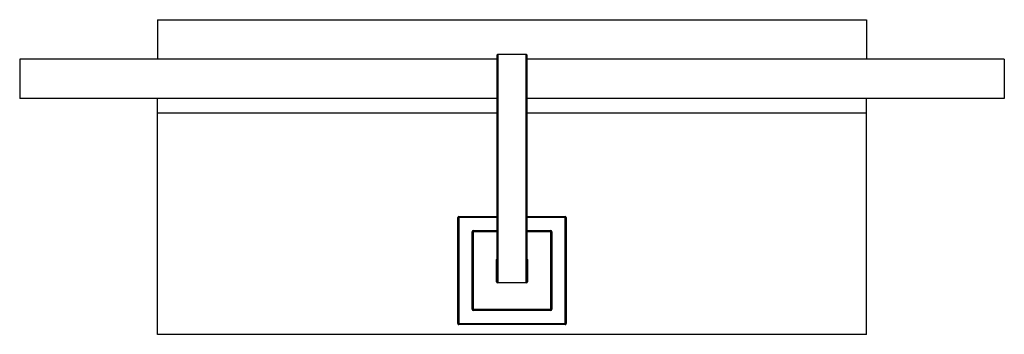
# Model space of a CAD drawing. Header units: millimetres. Extents: x 255.728 to 256.228, y 225.443 to 225.603.
import ezdxf

# ---------------------------------------------------------------- set-up
doc = ezdxf.new("R2010")
doc.units = ezdxf.units.MM
doc.layers.add('SANINDUSA', color=3, linetype='Continuous')

msp = doc.modelspace()

# ---------------------------------------------------------------- linework, layer by layer
at = {"layer": 'SANINDUSA'}
for p, q in [((255.79754, 225.60332), (256.15754, 225.60332)), ((255.79754, 225.60332), (255.79754, 225.58332)), ((256.15754, 225.60332), (256.15754, 225.58332)), ((255.97004, 225.47005), (255.97004, 225.58545)), ((255.97034, 225.58575), (255.97034, 225.46975)), ((255.97034, 225.58575), (255.98474, 225.58575)), ((255.98474, 225.46975), (255.98474, 225.58575)), ((255.98504, 225.58545), (255.98504, 225.47005)), ((255.97004, 225.58332), (255.72754, 225.58332)), ((255.72754, 225.58332), (255.72754, 225.56332)), ((256.22754, 225.58332), (255.98504, 225.58332)), ((256.22754, 225.58332), (256.22754, 225.56332)), ((255.97004, 225.56332), (255.72754, 225.56332)), ((255.79754, 225.55582), (255.79754, 225.56332)), ((256.22754, 225.56332), (255.98504, 225.56332)), ((256.15754, 225.55582), (256.15754, 225.56332)), ((255.97004, 225.55582), (255.79754, 225.55582)), ((255.79754, 225.44332), (255.79754, 225.55582)), ((256.15754, 225.55582), (255.98504, 225.55582)), ((256.15754, 225.44332), (256.15754, 225.55582)), ((255.95004, 225.44875), (255.95004, 225.50275)), ((255.95054, 225.50275), (255.95004, 225.50275)), ((255.95054, 225.50325), (255.97004, 225.50325)), ((255.95054, 225.50275), (255.95054, 225.50325)), ((255.95054, 225.50275), (255.95054, 225.44875)), ((255.97004, 225.50275), (255.95054, 225.50275)), ((255.98504, 225.50325), (256.00454, 225.50325)), ((256.00454, 225.50275), (255.98504, 225.50275)), ((256.00454, 225.50325), (256.00454, 225.50275)), ((256.00454, 225.44875), (256.00454, 225.50275)), ((256.00504, 225.50275), (256.00454, 225.50275)), ((256.00504, 225.50275), (256.00504, 225.44875)), ((255.95724, 225.45605), (255.95724, 225.49545)), ((255.95754, 225.49545), (255.95724, 225.49545)), ((255.95754, 225.45605), (255.95754, 225.49545)), ((255.95754, 225.49545), (255.95784, 225.49545)), ((255.95784, 225.49605), (255.97004, 225.49605)), ((255.95784, 225.49575), (255.95784, 225.49605)), ((255.95784, 225.49575), (255.97004, 225.49575)), ((255.95784, 225.49545), (255.95784, 225.49575)), ((255.95784, 225.49545), (255.95784, 225.45605)), ((255.97004, 225.49545), (255.95784, 225.49545)), ((255.98504, 225.49605), (255.99724, 225.49605)), ((255.98504, 225.49575), (255.99724, 225.49575)), ((255.99724, 225.49545), (255.98504, 225.49545)), ((255.99724, 225.49575), (255.99724, 225.49605)), ((255.99724, 225.49545), (255.99724, 225.49575)), ((255.99724, 225.45605), (255.99724, 225.49545)), ((255.99724, 225.49545), (255.99754, 225.49545)), ((255.99754, 225.49545), (255.99754, 225.45605)), ((255.99754, 225.49545), (255.99784, 225.49545)), ((255.99784, 225.49545), (255.99784, 225.45605)), ((255.96974, 225.48145), (255.97004, 225.48145)), ((255.96974, 225.47005), (255.96974, 225.48145)), ((255.98534, 225.48145), (255.98504, 225.48145)), ((255.98534, 225.48145), (255.98534, 225.47005)), ((255.96974, 225.47005), (255.97004, 225.47005)), ((255.98534, 225.47005), (255.98504, 225.47005)), ((255.97034, 225.46945), (255.97034, 225.46975)), ((255.97034, 225.46975), (255.98474, 225.46975)), ((255.98474, 225.46945), (255.97034, 225.46945)), ((255.98474, 225.46945), (255.98474, 225.46975)), ((255.95724, 225.45605), (255.95754, 225.45605)), ((255.95784, 225.45605), (255.95754, 225.45605)), ((255.95784, 225.45605), (255.99724, 225.45605)), ((255.95784, 225.45575), (255.95784, 225.45605)), ((255.99724, 225.45575), (255.95784, 225.45575)), ((255.95784, 225.45545), (255.95784, 225.45575)), ((255.99724, 225.45545), (255.95784, 225.45545)), ((255.99754, 225.45605), (255.99724, 225.45605)), ((255.99724, 225.45575), (255.99724, 225.45605)), ((255.99724, 225.45545), (255.99724, 225.45575)), ((255.99784, 225.45605), (255.99754, 225.45605)), ((255.95054, 225.44875), (255.95004, 225.44875)), ((255.95054, 225.44875), (256.00454, 225.44875)), ((255.95054, 225.44825), (255.95054, 225.44875)), ((256.00454, 225.44825), (255.95054, 225.44825)), ((256.00454, 225.44875), (256.00454, 225.44825)), ((256.00504, 225.44875), (256.00454, 225.44875)), ((256.15754, 225.44332), (255.79754, 225.44332))]:
    msp.add_line(p, q, dxfattribs=at)
for centre, radius, start, end in [((255.97034, 225.58545), 0.0003, 90, 180), ((255.98474, 225.58545), 0.0003, 0, 90), ((255.95054, 225.50275), 0.0005, 90, 180), ((256.00454, 225.50275), 0.0005, 0, 90), ((255.95784, 225.49545), 0.0006, 90, 180), ((255.95784, 225.49545), 0.0003, 90, 180), ((255.99724, 225.49545), 0.0006, 0, 90), ((255.99724, 225.49545), 0.0003, 0, 90), ((255.97034, 225.48145), 0.0006, 120, 180), ((255.98474, 225.48145), 0.0006, 0, 60), ((255.97034, 225.47005), 0.0006, 180, 270), ((255.97034, 225.47005), 0.0003, 180, 270), ((255.98474, 225.47005), 0.0003, 270, 0), ((255.98474, 225.47005), 0.0006, 270, 0), ((255.95784, 225.45605), 0.0006, 180, 270), ((255.95784, 225.45605), 0.0003, 180, 270), ((255.99724, 225.45605), 0.0003, 270, 0), ((255.99724, 225.45605), 0.0006, 270, 0), ((255.95054, 225.44875), 0.0005, 180, 270), ((256.00454, 225.44875), 0.0005, 270, 0)]:
    msp.add_arc(centre, radius, start, end, dxfattribs=at)

doc.saveas('drawing.dxf')
